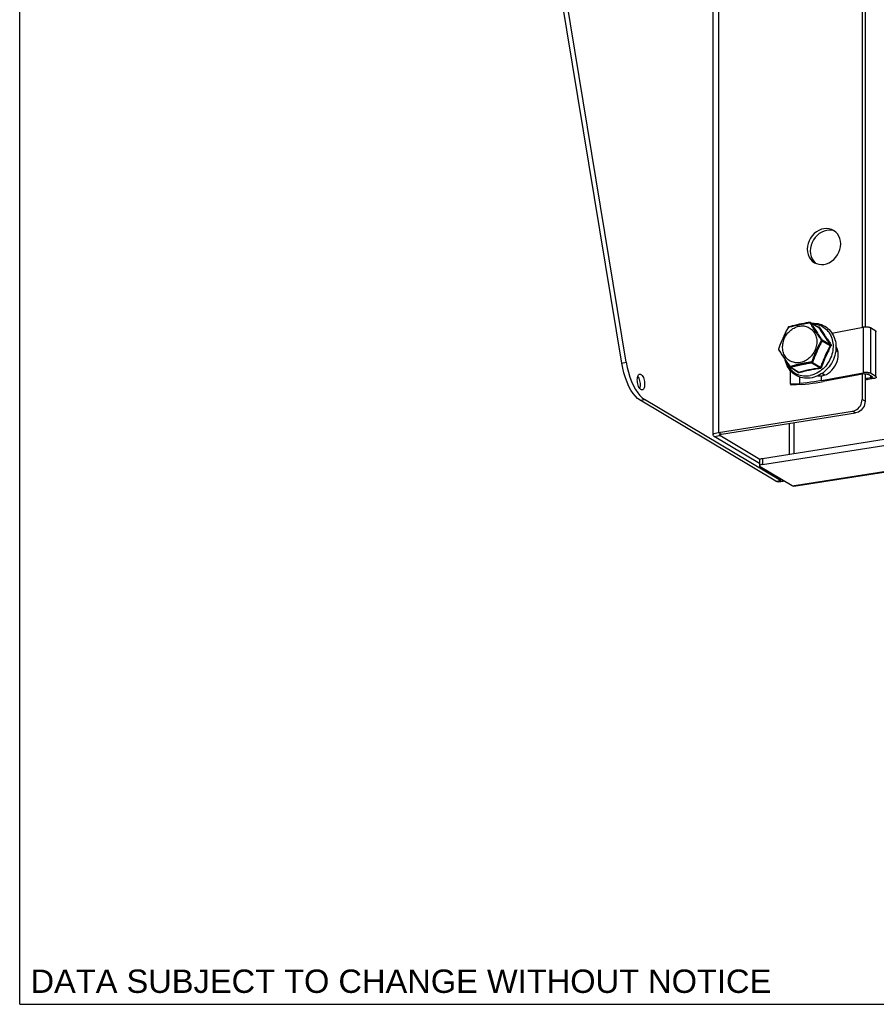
# Model space of a CAD drawing. Header units: inches. Extents: x 0 to 54.4, y 0 to 35.2.
# Tile 1 of 9: x 0 to 10, y 0 to 11.5. Entities that reach past the tile are written whole.
import ezdxf

# ---------------------------------------------------------------- set-up
doc = ezdxf.new("R2010")
doc.units = ezdxf.units.IN
doc.header["$LTSCALE"] = 2.992
doc.header["$MEASUREMENT"] = 0
doc.layers.get('0').update_dxf_attribs({"linetype": 'CONTINUOUS'})
doc.layers.add('DIMENSIONS', color=7, linetype='CONTINUOUS')
doc.styles.get("Standard").update_dxf_attribs({"font": 'arial.ttf'})

msp = doc.modelspace()

# ---------------------------------------------------------------- linework, layer by layer
at = {"color": 7, "linetype": 'Continuous'}
for p, q in [((0, 0), (0, 35.2)), ((9.853, 19.96), (9.853, 7.892)), ((7.017, 7.473), (5.261, 18.128)), ((9.468, 9.017), (9.439, 9.02)), ((8.656, 6.362), (20.346, 8.199)), ((9.071, 7.916), (9.092, 7.92)), ((9.218, 7.944), (9.217, 7.944)), ((9.219, 7.945), (9.311, 7.89)), ((9.221, 7.943), (9.313, 7.888)), ((8.958, 7.886), (8.961, 7.891)), ((8.959, 7.89), (8.959, 7.89)), ((8.961, 7.891), (8.966, 7.892)), ((8.964, 7.895), (8.964, 7.895)), ((9.022, 7.905), (9.04, 7.909)), ((9.04, 7.909), (9.071, 7.916)), ((9.252, 7.892), (9.26, 7.881)), ((9.26, 7.881), (9.271, 7.864)), ((9.26, 7.861), (9.267, 7.85)), ((9.267, 7.85), (9.275, 7.838)), ((9.271, 7.864), (9.286, 7.841)), ((9.275, 7.838), (9.283, 7.825)), ((9.286, 7.841), (9.299, 7.822)), ((9.304, 7.895), (9.308, 7.895)), ((9.467, 7.821), (9.831, 7.889)), ((9.831, 7.889), (9.831, 7.36)), ((9.978, 7.845), (9.916, 7.882)), ((9.916, 7.882), (9.916, 7.353)), ((9.978, 7.316), (9.978, 7.845)), ((8.888, 7.737), (8.911, 7.789)), ((9.308, 7.79), (9.319, 7.775)), ((9.342, 7.744), (9.346, 7.739)), ((9.354, 7.742), (9.446, 7.687)), ((9.355, 7.733), (9.447, 7.678)), ((8.847, 7.635), (8.846, 7.634)), ((8.852, 7.625), (8.847, 7.635)), ((8.881, 7.581), (8.872, 7.596)), ((8.9, 7.554), (8.881, 7.581)), ((9.283, 7.585), (9.277, 7.571)), ((9.289, 7.599), (9.283, 7.585)), ((9.296, 7.614), (9.289, 7.599)), ((9.512, 7.62), (9.538, 7.604)), ((9.514, 7.669), (9.516, 7.668)), ((9.532, 7.614), (9.536, 7.611)), ((7.017, 7.473), (7.07, 7.482)), ((8.912, 7.536), (8.9, 7.554)), ((8.923, 7.518), (8.912, 7.536)), ((8.947, 7.482), (8.923, 7.518)), ((8.956, 7.469), (8.947, 7.482)), ((9.234, 7.474), (9.326, 7.419)), ((9.242, 7.48), (9.334, 7.425)), ((8.975, 7.441), (8.968, 7.451)), ((8.982, 7.431), (8.975, 7.441)), ((8.983, 7.423), (9.075, 7.368)), ((8.985, 7.229), (8.985, 7.381)), ((8.988, 7.423), (9.08, 7.368)), ((9.07, 7.365), (9.062, 7.376)), ((9.344, 7.268), (9.831, 7.36)), ((9.353, 7.353), (9.385, 7.334)), ((9.842, 7.346), (9.364, 7.256)), ((9.853, 7.346), (9.853, 7.027)), ((9.978, 7.316), (9.916, 7.353)), ((7.204, 7.317), (7.209, 7.308)), ((8.985, 7.229), (9.091, 7.236)), ((8.995, 7.216), (8.985, 7.229)), ((9.091, 7.236), (9.091, 7.31)), ((9.315, 7.325), (9.311, 7.328)), ((9.344, 7.325), (9.352, 7.325)), ((9.344, 7.268), (9.344, 7.325)), ((9.853, 7.288), (9.871, 7.292)), ((9.922, 7.3), (9.871, 7.292)), ((9.871, 7.292), (9.889, 7.281)), ((9.935, 7.312), (9.884, 7.342)), ((9.952, 7.291), (9.889, 7.281)), ((9.922, 7.3), (9.922, 7.32)), ((9.111, 7.224), (8.995, 7.216)), ((7.23, 7.04), (7.284, 7.048)), ((8.814, 6.096), (7.23, 7.04)), ((9.853, 7.027), (9.819, 7.048)), ((8.178, 6.645), (9.742, 6.891)), ((9.742, 6.891), (9.708, 6.911)), ((9.023, 6.778), (9.023, 6.42)), ((8.144, 6.665), (8.178, 6.645)), ((8.967, 6.769), (8.967, 6.411)), ((8.093, 6.617), (8.16, 6.628)), ((8.16, 6.639), (8.16, 6.628)), ((8.625, 6.35), (8.16, 6.628)), ((8.171, 6.644), (8.178, 6.645)), ((8.622, 6.345), (8.622, 6.274)), ((8.656, 6.362), (8.656, 6.291)), ((8.814, 6.096), (8.868, 6.104)), ((8.843, 6.089), (8.897, 6.097)), ((0, 0), (54.4, 0))]:
    msp.add_line(p, q, dxfattribs=at)
at = {"color": 3, "linetype": 'Continuous'}
for p, q in [((8.08, 20.573), (8.08, 6.634)), ((8.144, 20.604), (8.144, 6.665)), ((9.819, 19.956), (9.819, 7.889)), ((7.07, 7.482), (5.314, 18.136)), ((8.656, 6.291), (20.346, 8.128)), ((9.004, 6.042), (20.805, 7.896)), ((9.022, 6.037), (20.823, 7.892)), ((9.819, 7.342), (9.819, 7.048)), ((7.256, 7.068), (7.284, 7.048)), ((8.868, 6.104), (7.284, 7.048)), ((8.144, 6.665), (9.708, 6.911)), ((8.622, 6.302), (8.093, 6.617)), ((9.004, 6.042), (8.629, 6.265)), ((8.897, 6.097), (8.906, 6.1))]:
    msp.add_line(p, q, dxfattribs=at)
for points in [[(9.486, 9.018), (9.462, 9.03), (9.434, 9.038), (9.405, 9.041), (9.374, 9.038), (9.344, 9.031), (9.314, 9.019), (9.286, 9.002), (9.26, 8.981), (9.237, 8.956), (9.217, 8.928), (9.201, 8.897), (9.189, 8.865), (9.182, 8.833), (9.179, 8.8)], [(9.569, 8.861), (9.566, 8.893), (9.559, 8.924), (9.547, 8.952), (9.532, 8.977), (9.512, 8.999), (9.486, 9.018)], [(9.262, 8.642), (9.286, 8.631), (9.314, 8.623), (9.344, 8.62), (9.374, 8.622), (9.405, 8.629), (9.434, 8.642), (9.462, 8.659), (9.488, 8.68), (9.512, 8.705), (9.532, 8.732), (9.547, 8.763), (9.559, 8.795), (9.566, 8.827), (9.569, 8.861)], [(9.179, 8.8), (9.182, 8.767), (9.189, 8.737)], [(9.189, 8.737), (9.201, 8.708), (9.217, 8.683), (9.237, 8.661), (9.262, 8.642)], [(7.07, 7.482), (7.082, 7.422), (7.096, 7.365), (7.113, 7.31), (7.132, 7.258), (7.154, 7.209), (7.178, 7.166)], [(7.198, 7.277), (7.199, 7.293), (7.201, 7.306), (7.204, 7.319), (7.208, 7.329), (7.214, 7.337), (7.22, 7.342), (7.227, 7.345)], [(7.227, 7.345), (7.234, 7.344), (7.241, 7.341), (7.248, 7.335), (7.256, 7.327), (7.262, 7.316), (7.269, 7.304), (7.274, 7.29), (7.278, 7.274), (7.281, 7.258), (7.283, 7.243), (7.284, 7.226)], [(7.201, 7.245), (7.199, 7.261), (7.198, 7.277)], [(7.22, 7.187), (7.214, 7.2), (7.208, 7.214), (7.204, 7.229), (7.201, 7.245)], [(7.178, 7.166), (7.203, 7.127), (7.229, 7.094), (7.256, 7.068)], [(7.241, 7.163), (7.234, 7.168), (7.226, 7.177), (7.22, 7.187)], [(7.256, 7.159), (7.248, 7.16), (7.241, 7.163)], [(7.284, 7.226), (7.283, 7.211), (7.281, 7.197), (7.278, 7.185), (7.274, 7.175), (7.269, 7.167), (7.262, 7.162), (7.256, 7.159)], [(9.708, 6.911), (9.725, 6.915), (9.742, 6.922), (9.758, 6.932), (9.773, 6.944), (9.786, 6.958), (9.798, 6.974), (9.807, 6.992), (9.813, 7.01), (9.817, 7.029), (9.819, 7.048)], [(8.08, 6.634), (8.081, 6.638), (8.086, 6.644), (8.095, 6.651), (8.108, 6.657), (8.124, 6.661), (8.144, 6.665)], [(8.093, 6.617), (8.085, 6.624), (8.081, 6.631), (8.08, 6.634)], [(8.656, 6.291), (8.646, 6.289), (8.637, 6.286), (8.63, 6.283), (8.625, 6.28), (8.623, 6.276), (8.622, 6.274)], [(8.622, 6.274), (8.622, 6.272), (8.625, 6.268), (8.629, 6.265)], [(8.868, 6.104), (8.881, 6.098), (8.894, 6.097), (8.897, 6.097)], [(9.022, 6.037), (9.014, 6.038), (9.004, 6.042)]]:
    msp.add_lwpolyline(points, dxfattribs=at)
at = {"color": 7, "linetype": 'Continuous'}
for points in [[(9.439, 9.02), (9.408, 9.018), (9.378, 9.011), (9.348, 8.998), (9.32, 8.981), (9.294, 8.96), (9.271, 8.935), (9.251, 8.907), (9.235, 8.877), (9.223, 8.845), (9.216, 8.813), (9.214, 8.779)], [(9.214, 8.779), (9.216, 8.747), (9.223, 8.716), (9.235, 8.688)], [(9.235, 8.688), (9.251, 8.663), (9.271, 8.641)], [(9.212, 7.947), (9.191, 7.944), (9.167, 7.94), (9.14, 7.935), (9.113, 7.93), (9.085, 7.924), (9.058, 7.918), (9.031, 7.912), (9.005, 7.906), (8.983, 7.9), (8.964, 7.895)], [(9.092, 7.92), (9.133, 7.929), (9.143, 7.93), (9.152, 7.932), (9.16, 7.934), (9.168, 7.936), (9.176, 7.937), (9.184, 7.938), (9.191, 7.94), (9.198, 7.941), (9.205, 7.942), (9.211, 7.943)], [(9.211, 7.943), (9.211, 7.944), (9.211, 7.945), (9.211, 7.946), (9.212, 7.946), (9.212, 7.946), (9.212, 7.947)], [(9.217, 7.944), (9.215, 7.944), (9.214, 7.944), (9.212, 7.943), (9.211, 7.943)], [(9.211, 7.943), (9.213, 7.939), (9.218, 7.93)], [(9.248, 7.928), (9.266, 7.926), (9.286, 7.924), (9.305, 7.919), (9.323, 7.914), (9.34, 7.906), (9.357, 7.898), (9.374, 7.888), (9.389, 7.876), (9.403, 7.864), (9.416, 7.85), (9.429, 7.835), (9.44, 7.818), (9.449, 7.801), (9.458, 7.783), (9.465, 7.764), (9.471, 7.745), (9.475, 7.725), (9.479, 7.704), (9.48, 7.683), (9.481, 7.662), (9.479, 7.64), (9.477, 7.619), (9.473, 7.597), (9.467, 7.576), (9.461, 7.554), (9.452, 7.533), (9.443, 7.513), (9.433, 7.493), (9.421, 7.474), (9.408, 7.456), (9.394, 7.438), (9.379, 7.422), (9.363, 7.406), (9.346, 7.392), (9.329, 7.379), (9.311, 7.367), (9.292, 7.356), (9.273, 7.347), (9.254, 7.339), (9.234, 7.332), (9.214, 7.327)], [(9.221, 7.943), (9.22, 7.943), (9.219, 7.944), (9.218, 7.944)], [(9.218, 7.93), (9.221, 7.925), (9.224, 7.92), (9.227, 7.914), (9.23, 7.908), (9.234, 7.902), (9.238, 7.896), (9.241, 7.89), (9.245, 7.884), (9.249, 7.878), (9.252, 7.873), (9.26, 7.861)], [(9.219, 7.945), (9.219, 7.945), (9.22, 7.944), (9.221, 7.943)], [(9.221, 7.943), (9.223, 7.939), (9.226, 7.935), (9.228, 7.931), (9.231, 7.926), (9.234, 7.921), (9.237, 7.916), (9.241, 7.91), (9.245, 7.904), (9.252, 7.892)], [(9.234, 7.936), (9.239, 7.936), (9.261, 7.936), (9.283, 7.935), (9.305, 7.932), (9.326, 7.926), (9.346, 7.92), (9.365, 7.911), (9.384, 7.901), (9.402, 7.89), (9.419, 7.877), (9.434, 7.862), (9.449, 7.846), (9.462, 7.829), (9.474, 7.81), (9.484, 7.791), (9.493, 7.77), (9.501, 7.749), (9.507, 7.726), (9.511, 7.704), (9.513, 7.68), (9.514, 7.656), (9.513, 7.632), (9.511, 7.608), (9.506, 7.584), (9.5, 7.56), (9.493, 7.537), (9.484, 7.514), (9.473, 7.491), (9.461, 7.469), (9.448, 7.448), (9.433, 7.428), (9.417, 7.409), (9.4, 7.392), (9.382, 7.375), (9.363, 7.36), (9.343, 7.346), (9.322, 7.334), (9.301, 7.324), (9.28, 7.315), (9.258, 7.307), (9.235, 7.302)], [(8.959, 7.89), (8.948, 7.871), (8.935, 7.848), (8.923, 7.822), (8.91, 7.794), (8.897, 7.766), (8.884, 7.737), (8.872, 7.709), (8.861, 7.682), (8.852, 7.657), (8.845, 7.636)], [(8.892, 7.649), (8.892, 7.664), (8.893, 7.679), (8.894, 7.695), (8.897, 7.71), (8.901, 7.725), (8.906, 7.74), (8.912, 7.755), (8.918, 7.77), (8.926, 7.784), (8.934, 7.797), (8.943, 7.81), (8.953, 7.823), (8.964, 7.834), (8.975, 7.846), (8.987, 7.856), (9, 7.865), (9.012, 7.874), (9.026, 7.881), (9.039, 7.888), (9.053, 7.893), (9.067, 7.898), (9.081, 7.901), (9.096, 7.904), (9.11, 7.905), (9.124, 7.905), (9.138, 7.905), (9.151, 7.903), (9.165, 7.9), (9.178, 7.896), (9.19, 7.89), (9.202, 7.884), (9.214, 7.877), (9.225, 7.869), (9.235, 7.86), (9.244, 7.85), (9.253, 7.839), (9.261, 7.828), (9.268, 7.816), (9.274, 7.803), (9.279, 7.789), (9.283, 7.776), (9.286, 7.761), (9.289, 7.747), (9.29, 7.732)], [(8.911, 7.789), (8.918, 7.803), (8.921, 7.81), (8.924, 7.818), (8.928, 7.825), (8.931, 7.833), (8.935, 7.84), (8.939, 7.848), (8.942, 7.855), (8.946, 7.862), (8.949, 7.869), (8.952, 7.875), (8.955, 7.88), (8.958, 7.886)], [(8.961, 7.891), (8.96, 7.891), (8.96, 7.891), (8.959, 7.891), (8.959, 7.89)], [(8.964, 7.895), (8.963, 7.894), (8.963, 7.894), (8.962, 7.893), (8.961, 7.892), (8.961, 7.891)], [(8.966, 7.892), (8.972, 7.894), (8.978, 7.895), (8.984, 7.897), (8.991, 7.898), (8.998, 7.9), (9.005, 7.902), (9.013, 7.903), (9.022, 7.905)], [(9.283, 7.825), (9.288, 7.819), (9.292, 7.812), (9.297, 7.805), (9.308, 7.79)], [(9.299, 7.822), (9.303, 7.815), (9.313, 7.801)], [(9.307, 7.892), (9.308, 7.893), (9.308, 7.894), (9.308, 7.895)], [(9.308, 7.895), (9.31, 7.895), (9.313, 7.895), (9.315, 7.895), (9.317, 7.894), (9.319, 7.893), (9.321, 7.892), (9.322, 7.891), (9.323, 7.889)], [(9.313, 7.888), (9.312, 7.889), (9.312, 7.89), (9.311, 7.89)], [(9.323, 7.889), (9.322, 7.888), (9.321, 7.888), (9.319, 7.887), (9.318, 7.887), (9.316, 7.887), (9.315, 7.887), (9.314, 7.888), (9.313, 7.888)], [(9.313, 7.888), (9.32, 7.876), (9.328, 7.864), (9.335, 7.852), (9.343, 7.84), (9.351, 7.827), (9.359, 7.815), (9.367, 7.803), (9.375, 7.79), (9.383, 7.778), (9.392, 7.765), (9.4, 7.753), (9.409, 7.74), (9.418, 7.727), (9.427, 7.714), (9.437, 7.701), (9.446, 7.687)], [(9.323, 7.889), (9.331, 7.877), (9.338, 7.865), (9.346, 7.853), (9.353, 7.841), (9.361, 7.829), (9.369, 7.817), (9.377, 7.805), (9.385, 7.792), (9.393, 7.78), (9.401, 7.768), (9.41, 7.755), (9.419, 7.742), (9.428, 7.73), (9.437, 7.717), (9.446, 7.704), (9.455, 7.69)], [(9.916, 7.882), (9.913, 7.884), (9.909, 7.885), (9.905, 7.886), (9.9, 7.888), (9.895, 7.889), (9.89, 7.89), (9.884, 7.891), (9.879, 7.891), (9.872, 7.892), (9.866, 7.892), (9.86, 7.892), (9.854, 7.892), (9.848, 7.891), (9.842, 7.891), (9.836, 7.89), (9.831, 7.889)], [(9.984, 7.837), (9.984, 7.837), (9.984, 7.839), (9.982, 7.841), (9.98, 7.843), (9.978, 7.845)], [(8.847, 7.635), (8.849, 7.642), (8.852, 7.649), (8.854, 7.656), (8.857, 7.664), (8.86, 7.672), (8.864, 7.681), (8.868, 7.691), (8.872, 7.7), (8.876, 7.71)], [(8.876, 7.71), (8.884, 7.728), (8.888, 7.737)], [(9.29, 7.732), (9.29, 7.716), (9.289, 7.701), (9.287, 7.686), (9.284, 7.67), (9.281, 7.655), (9.276, 7.64), (9.27, 7.625), (9.263, 7.611), (9.256, 7.597), (9.247, 7.583), (9.238, 7.57), (9.228, 7.558), (9.218, 7.546), (9.206, 7.535), (9.195, 7.524), (9.182, 7.515), (9.169, 7.507), (9.156, 7.499), (9.142, 7.492), (9.129, 7.487), (9.115, 7.482), (9.1, 7.479), (9.086, 7.476), (9.072, 7.475), (9.058, 7.475), (9.044, 7.476), (9.03, 7.478), (9.017, 7.481), (9.004, 7.485), (8.991, 7.49), (8.979, 7.496), (8.968, 7.503), (8.957, 7.511), (8.947, 7.52), (8.937, 7.53), (8.929, 7.541), (8.921, 7.552), (8.914, 7.565), (8.908, 7.577), (8.903, 7.591), (8.899, 7.605), (8.895, 7.619), (8.893, 7.634), (8.892, 7.649)], [(9.346, 7.739), (9.342, 7.733), (9.339, 7.726), (9.335, 7.72), (9.331, 7.713), (9.326, 7.705), (9.322, 7.697), (9.317, 7.688), (9.312, 7.678), (9.308, 7.669), (9.303, 7.66), (9.299, 7.651), (9.295, 7.643), (9.291, 7.635), (9.288, 7.627), (9.284, 7.619), (9.281, 7.612), (9.278, 7.605), (9.275, 7.598), (9.272, 7.59), (9.268, 7.583), (9.265, 7.576), (9.262, 7.569), (9.259, 7.561), (9.256, 7.554), (9.253, 7.546), (9.25, 7.538), (9.247, 7.53), (9.244, 7.522), (9.242, 7.515), (9.239, 7.508), (9.237, 7.501), (9.235, 7.495), (9.233, 7.489), (9.232, 7.483)], [(9.355, 7.733), (9.351, 7.727), (9.348, 7.72), (9.344, 7.714), (9.34, 7.707), (9.336, 7.699), (9.332, 7.691), (9.328, 7.682), (9.323, 7.673), (9.319, 7.664), (9.314, 7.654), (9.31, 7.646), (9.306, 7.637), (9.303, 7.629), (9.296, 7.614)], [(9.313, 7.801), (9.318, 7.793), (9.323, 7.786), (9.328, 7.778), (9.333, 7.771), (9.338, 7.765), (9.342, 7.759), (9.346, 7.753), (9.35, 7.747), (9.354, 7.742)], [(9.319, 7.775), (9.324, 7.768), (9.329, 7.762), (9.333, 7.756), (9.342, 7.744)], [(9.346, 7.739), (9.348, 7.74), (9.349, 7.74), (9.35, 7.741), (9.351, 7.741), (9.352, 7.742), (9.353, 7.742), (9.354, 7.742), (9.354, 7.742)], [(9.355, 7.733), (9.354, 7.733), (9.353, 7.734), (9.352, 7.735), (9.351, 7.736), (9.35, 7.737), (9.349, 7.737), (9.348, 7.738), (9.346, 7.739)], [(9.354, 7.742), (9.355, 7.741), (9.355, 7.74), (9.356, 7.739), (9.356, 7.737), (9.356, 7.736), (9.356, 7.735), (9.355, 7.734), (9.355, 7.733)], [(9.446, 7.687), (9.447, 7.687), (9.448, 7.687), (9.449, 7.687), (9.45, 7.687), (9.451, 7.688), (9.453, 7.689), (9.454, 7.689), (9.455, 7.69)], [(9.455, 7.69), (9.457, 7.688), (9.458, 7.686), (9.458, 7.684), (9.459, 7.681), (9.459, 7.679), (9.458, 7.676), (9.457, 7.674), (9.456, 7.672)], [(8.845, 7.636), (8.845, 7.636), (8.845, 7.636), (8.845, 7.635), (8.846, 7.635), (8.847, 7.635)], [(8.846, 7.634), (8.845, 7.632), (8.845, 7.631), (8.845, 7.63), (8.845, 7.629)], [(8.845, 7.629), (8.846, 7.628), (8.846, 7.628)], [(8.846, 7.628), (8.855, 7.612), (8.866, 7.594), (8.88, 7.573), (8.894, 7.551), (8.909, 7.528), (8.924, 7.506), (8.939, 7.484), (8.954, 7.462), (8.968, 7.443), (8.98, 7.426)], [(8.872, 7.596), (8.863, 7.609), (8.859, 7.615), (8.856, 7.62), (8.852, 7.625)], [(9.447, 7.678), (9.438, 7.662), (9.43, 7.647), (9.422, 7.632), (9.415, 7.616), (9.407, 7.601), (9.4, 7.586), (9.393, 7.57), (9.386, 7.554), (9.379, 7.539), (9.372, 7.523), (9.365, 7.507), (9.359, 7.491), (9.352, 7.475), (9.346, 7.459), (9.34, 7.442), (9.334, 7.425)], [(9.456, 7.672), (9.448, 7.656), (9.44, 7.641), (9.432, 7.626), (9.425, 7.611), (9.417, 7.596), (9.41, 7.58), (9.403, 7.565), (9.396, 7.549), (9.389, 7.534), (9.382, 7.518), (9.376, 7.503), (9.369, 7.487), (9.363, 7.471), (9.357, 7.455), (9.351, 7.438), (9.345, 7.422)], [(9.447, 7.678), (9.447, 7.679), (9.448, 7.68), (9.448, 7.681), (9.448, 7.682), (9.448, 7.684), (9.448, 7.685), (9.447, 7.686), (9.446, 7.687)], [(9.456, 7.672), (9.455, 7.672), (9.453, 7.673), (9.452, 7.674), (9.451, 7.675), (9.45, 7.675), (9.448, 7.676), (9.447, 7.677), (9.447, 7.678)], [(9.512, 7.623), (9.518, 7.621), (9.528, 7.616), (9.532, 7.614)], [(7.23, 7.04), (7.202, 7.06), (7.176, 7.086), (7.149, 7.119), (7.124, 7.157), (7.101, 7.201), (7.079, 7.249), (7.059, 7.301), (7.042, 7.357), (7.028, 7.414), (7.017, 7.473)], [(9.235, 7.302), (9.213, 7.298), (9.191, 7.296), (9.168, 7.296), (9.147, 7.297), (9.125, 7.301), (9.104, 7.306), (9.084, 7.313), (9.065, 7.321), (9.046, 7.331), (9.028, 7.343), (9.011, 7.356), (8.996, 7.37), (8.981, 7.386), (8.968, 7.404), (8.956, 7.422), (8.945, 7.441), (8.936, 7.462), (8.929, 7.484), (8.923, 7.506), (8.923, 7.507)], [(8.934, 7.491), (8.936, 7.485), (8.943, 7.466), (8.952, 7.448), (8.961, 7.431), (8.972, 7.415), (8.985, 7.4), (8.998, 7.386), (9.012, 7.373), (9.027, 7.362), (9.044, 7.352), (9.061, 7.343), (9.078, 7.336), (9.097, 7.33), (9.115, 7.326), (9.135, 7.323), (9.154, 7.322), (9.174, 7.322), (9.194, 7.324), (9.214, 7.327)], [(8.968, 7.451), (8.96, 7.463), (8.956, 7.469)], [(9.232, 7.483), (9.225, 7.482), (9.218, 7.482), (9.211, 7.481), (9.204, 7.48), (9.197, 7.479), (9.189, 7.478), (9.18, 7.476), (9.171, 7.475), (9.162, 7.474), (9.153, 7.472), (9.143, 7.47), (9.133, 7.468), (9.122, 7.466), (9.112, 7.464), (9.101, 7.462), (9.09, 7.46), (9.08, 7.457), (9.07, 7.455), (9.06, 7.453), (9.051, 7.451), (9.042, 7.448), (9.033, 7.446), (9.025, 7.444), (9.018, 7.442), (9.011, 7.44), (9.004, 7.438), (8.998, 7.436), (8.992, 7.434), (8.987, 7.433), (8.982, 7.431)], [(9.234, 7.474), (9.228, 7.473), (9.222, 7.472), (9.215, 7.471), (9.208, 7.47), (9.2, 7.469), (9.192, 7.468), (9.184, 7.466), (9.176, 7.465), (9.167, 7.463), (9.157, 7.461), (9.148, 7.459), (9.138, 7.457), (9.127, 7.455), (9.117, 7.453), (9.106, 7.451), (9.095, 7.449), (9.085, 7.446), (9.075, 7.444), (9.065, 7.442), (9.056, 7.44), (9.047, 7.438), (9.039, 7.436), (9.031, 7.434), (9.023, 7.432), (9.017, 7.431), (9.01, 7.429), (9.004, 7.427), (8.998, 7.426), (8.993, 7.424), (8.988, 7.423)], [(9.232, 7.483), (9.233, 7.482), (9.235, 7.482), (9.236, 7.482), (9.237, 7.481), (9.239, 7.481), (9.24, 7.481), (9.241, 7.48), (9.242, 7.48)], [(9.234, 7.474), (9.234, 7.474), (9.234, 7.475), (9.233, 7.476), (9.233, 7.477), (9.233, 7.479), (9.232, 7.48), (9.232, 7.481), (9.232, 7.483)], [(9.242, 7.48), (9.241, 7.479), (9.241, 7.478), (9.24, 7.477), (9.239, 7.476), (9.238, 7.475), (9.237, 7.475), (9.236, 7.474), (9.234, 7.474)], [(9.277, 7.571), (9.274, 7.564), (9.271, 7.556), (9.267, 7.549), (9.264, 7.541), (9.261, 7.533), (9.258, 7.525), (9.255, 7.518), (9.252, 7.511), (9.25, 7.504), (9.248, 7.498), (9.246, 7.492), (9.244, 7.486), (9.242, 7.48)], [(8.98, 7.426), (8.98, 7.426), (8.979, 7.427), (8.98, 7.427), (8.98, 7.428), (8.98, 7.429), (8.981, 7.43), (8.982, 7.431)], [(8.982, 7.431), (8.982, 7.429), (8.983, 7.428), (8.984, 7.427), (8.984, 7.426), (8.985, 7.425), (8.986, 7.424), (8.987, 7.423), (8.988, 7.423)], [(8.988, 7.423), (8.987, 7.422), (8.986, 7.422), (8.985, 7.423), (8.984, 7.423), (8.983, 7.423)], [(9.07, 7.365), (9.071, 7.366), (9.072, 7.367), (9.073, 7.368), (9.073, 7.369), (9.073, 7.369), (9.073, 7.369)], [(9.086, 7.359), (9.084, 7.358), (9.082, 7.358), (9.08, 7.358), (9.078, 7.359), (9.076, 7.36), (9.074, 7.361), (9.072, 7.363), (9.07, 7.365)], [(9.075, 7.368), (9.076, 7.368), (9.077, 7.368), (9.078, 7.367), (9.079, 7.367), (9.08, 7.368)], [(9.08, 7.368), (9.109, 7.375), (9.138, 7.383), (9.168, 7.39), (9.199, 7.396), (9.23, 7.403), (9.261, 7.408), (9.294, 7.414), (9.326, 7.419)], [(9.08, 7.368), (9.081, 7.367), (9.082, 7.366), (9.083, 7.366), (9.084, 7.364), (9.085, 7.363), (9.085, 7.362), (9.086, 7.36), (9.086, 7.359)], [(9.203, 7.387), (9.188, 7.384), (9.173, 7.38), (9.159, 7.377), (9.144, 7.373), (9.129, 7.37), (9.115, 7.366), (9.101, 7.362), (9.086, 7.359)], [(9.33, 7.409), (9.313, 7.407), (9.297, 7.404), (9.281, 7.401), (9.265, 7.399), (9.249, 7.396), (9.234, 7.393), (9.218, 7.39), (9.203, 7.387)], [(9.326, 7.419), (9.328, 7.419), (9.329, 7.42), (9.33, 7.42), (9.331, 7.421), (9.332, 7.422), (9.333, 7.423), (9.333, 7.424), (9.334, 7.425)], [(9.33, 7.409), (9.33, 7.411), (9.329, 7.412), (9.329, 7.414), (9.328, 7.415), (9.328, 7.417), (9.327, 7.418), (9.327, 7.418), (9.326, 7.419)], [(9.345, 7.422), (9.344, 7.419), (9.342, 7.417), (9.341, 7.415), (9.339, 7.413), (9.337, 7.412), (9.335, 7.411), (9.332, 7.41), (9.33, 7.409)], [(9.334, 7.425), (9.335, 7.425), (9.336, 7.425), (9.337, 7.424), (9.339, 7.424), (9.34, 7.423), (9.342, 7.423), (9.343, 7.422), (9.345, 7.422)], [(9.368, 7.339), (9.362, 7.342), (9.353, 7.349), (9.351, 7.352)], [(9.916, 7.353), (9.913, 7.354), (9.909, 7.356), (9.905, 7.357), (9.9, 7.358), (9.895, 7.36), (9.89, 7.36), (9.884, 7.361), (9.879, 7.362), (9.872, 7.362), (9.866, 7.362), (9.86, 7.363), (9.854, 7.362), (9.848, 7.362), (9.842, 7.361), (9.836, 7.361), (9.831, 7.36)], [(9.842, 7.346), (9.845, 7.347), (9.848, 7.347), (9.852, 7.347), (9.855, 7.347), (9.859, 7.347), (9.862, 7.347), (9.866, 7.347), (9.869, 7.347), (9.872, 7.346), (9.875, 7.346), (9.878, 7.345), (9.881, 7.344), (9.883, 7.343), (9.884, 7.342)], [(7.209, 7.308), (7.215, 7.295), (7.22, 7.281), (7.225, 7.266), (7.228, 7.25)], [(7.228, 7.25), (7.23, 7.234), (7.231, 7.218)], [(9.344, 7.268), (9.304, 7.261), (9.263, 7.255), (9.222, 7.249), (9.179, 7.244), (9.135, 7.24), (9.091, 7.236)], [(9.111, 7.224), (9.156, 7.228), (9.199, 7.232), (9.242, 7.237), (9.284, 7.243), (9.324, 7.249), (9.364, 7.256)], [(9.38, 7.333), (9.378, 7.334), (9.368, 7.339)], [(9.889, 7.281), (9.87, 7.278), (9.853, 7.274)], [(9.939, 7.308), (9.939, 7.307), (9.938, 7.306), (9.937, 7.305), (9.936, 7.304), (9.934, 7.303), (9.932, 7.302), (9.929, 7.301), (9.926, 7.3), (9.922, 7.3)], [(9.935, 7.312), (9.937, 7.311), (9.938, 7.31), (9.939, 7.309), (9.939, 7.308)], [(9.984, 7.307), (9.984, 7.306), (9.983, 7.304), (9.981, 7.302), (9.979, 7.3), (9.976, 7.298), (9.972, 7.296), (9.968, 7.295), (9.963, 7.293), (9.957, 7.292), (9.952, 7.291)], [(9.978, 7.316), (9.98, 7.314), (9.982, 7.312), (9.984, 7.31), (9.984, 7.308), (9.984, 7.307)], [(7.231, 7.218), (7.23, 7.203), (7.228, 7.189), (7.225, 7.179)], [(9.853, 7.027), (9.852, 7.008), (9.848, 6.99), (9.841, 6.971), (9.832, 6.954), (9.821, 6.938), (9.807, 6.924), (9.792, 6.912), (9.776, 6.902), (9.76, 6.895), (9.742, 6.891)], [(8.155, 6.634), (8.156, 6.635), (8.157, 6.637), (8.161, 6.64), (8.165, 6.642), (8.171, 6.644)], [(8.16, 6.628), (8.157, 6.63), (8.155, 6.632), (8.155, 6.634)], [(8.622, 6.345), (8.623, 6.347), (8.625, 6.351), (8.63, 6.354), (8.637, 6.358), (8.646, 6.36), (8.656, 6.362)], [(8.843, 6.089), (8.841, 6.089), (8.828, 6.09), (8.814, 6.096)]]:
    msp.add_lwpolyline(points, dxfattribs=at)
for centre, start, end in [((9.213, 7.937), 58.9708, 97.1679), ((8.967, 7.885), 107.3375, 149.1098), ((8.854, 7.633), 162.5107, 209.7835), ((8.988, 7.432), 216.5646, 239.2239)]:
    msp.add_arc(centre, 0.01, start, end, dxfattribs=at)
for centre, major_axis, ratio, start_param, end_param in [((9.352, 7.534), (0.099, 0.197), 0.811792, -2.585049, -0.476536), ((8.898, 7.557), (0.849, -0.131), 0.225976, -1.037257, -0.984152)]:
    msp.add_ellipse(centre, major_axis=major_axis, ratio=ratio, start_param=start_param, end_param=end_param, dxfattribs=at)

# ---------------------------------------------------------------- texts
at = {"layer": 'DIMENSIONS', "color": 2, "linetype": 'Continuous', "insert": (4.443, 0.405), "char_height": 0.272, "width": 8.61704, "attachment_point": 2, "line_spacing_factor": 0.9}
msp.add_mtext('DATA SUBJECT TO CHANGE WITHOUT NOTICE', dxfattribs=at)

doc.saveas('drawing.dxf')
